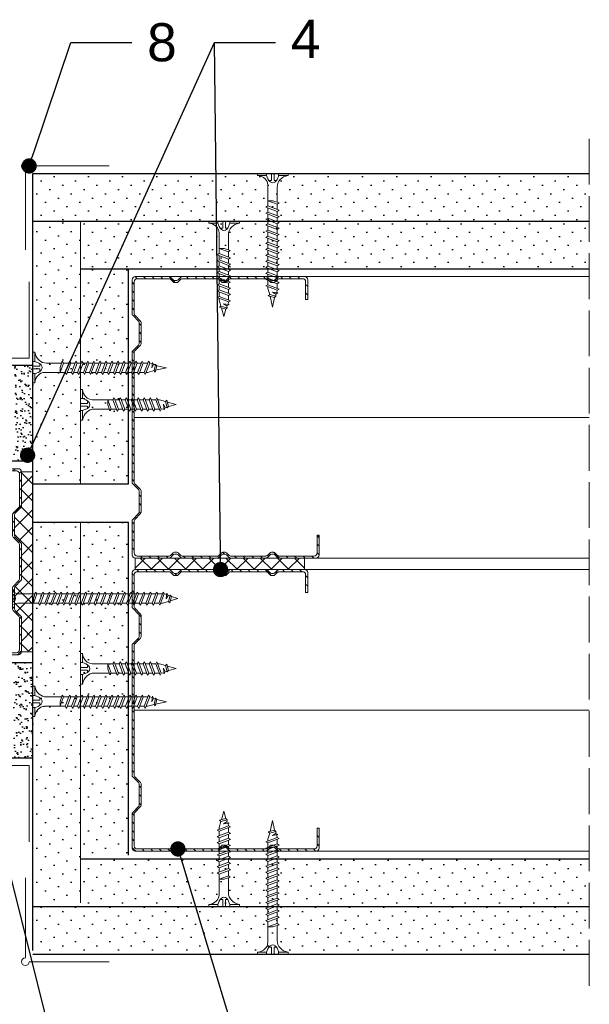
# Model space of a CAD drawing. Header units: millimetres. Extents: x 1720 to 3764, y 1191 to 1623.
# Tile 6 of 10: x 2786 to 2935, y 1340 to 1598. Entities that reach past the tile are written whole.
import ezdxf
from ezdxf import colors
from ezdxf.entities.mleader import LeaderData, LeaderLine
from ezdxf.math import Vec2, Vec3

# ---------------------------------------------------------------- set-up
doc = ezdxf.new("R2010")
doc.units = ezdxf.units.MM
doc.linetypes.add('ACAD_ISO02W100', pattern=[15, 12, -3])
for name, color, linetype, lineweight in [('_ISOVER WELNA', 7, 'BATTING', 9), ('_RIGIPS AKCESORIA', 7, 'Continuous', 18), ('_RIGIPS G-K', 7, 'Continuous', 25), ('_RIGIPS PROFIL', 7, 'Continuous', 18), ('KRESKOWANIE', 7, 'Continuous', 9), ('OPISY', 7, 'Continuous', 9), ('PRZERYWANA', 7, 'ACAD_ISO02W100', 9)]:
    doc.layers.add(name, color=color, linetype=linetype, lineweight=lineweight)
doc.styles.get("Standard").update_dxf_attribs({"font": 'arial.ttf'})
doc.linetypes.add('BATTING', pattern='A,0.00254,-2.54,[134,ltypeshp.shx,S=2.54,R=0,X=-2.54,Y=0],-5.08,[134,ltypeshp.shx,S=2.54,R=180,X=2.54,Y=0],-2.54', length=10.16254)
pattern_1 = [(315, (165.745, 0.9), (3.367596, 1.122532), [0, -3.175])]
pattern_2 = [(315, (165.745, -0.9), (3.367596, 1.122532), [0, -3.175])]

# ---------------------------------------------------------------- blocks, each defined once
blk = doc.blocks.new('CW 50 ULTRASTIL')
h = blk.add_hatch()
h.set_pattern_fill('ANSI31', color=256, scale=0.5, style=0)
h.paths.add_polyline_path([(28.56, 40.65, -0.198912), (28.71, 41), (30.21, 42.51, 0.198912), (30.36, 42.86), (30.36, 48.45, 0.198912), (30.21, 48.8), (28.71, 50.31, -0.198912), (28.56, 50.66), (28.56, 59.85, -0.198912), (28.71, 60.2), (30.21, 61.71, 0.198912), (30.36, 62.06), (30.36, 67.65, 0.198912), (30.21, 68), (28.71, 69.51, -0.198912), (28.56, 69.86), (28.56, 78.31, -0.414214), (29.36, 79.11), (37.68, 79.11, -0.198912), (38.04, 78.96), (38.74, 78.25, 0.198912), (39.1, 78.11), (39.68, 78.11, 0.198912), (40.04, 78.25), (40.74, 78.96, -0.198912), (41.1, 79.11), (50.38, 79.11, -0.198912), (50.74, 78.96), (51.44, 78.25, 0.198912), (51.8, 78.11), (52.38, 78.11, 0.198912), (52.74, 78.25), (53.44, 78.96, -0.198912), (53.8, 79.11), (63.08, 79.11, -0.198912), (63.44, 78.96), (64.14, 78.25, 0.198912), (64.5, 78.11), (65.08, 78.11, 0.198912), (65.44, 78.25), (66.14, 78.96, -0.198912), (66.5, 79.11), (75.66, 79.11, -0.414214), (76.46, 78.31), (76.46, 73.66), (77.01, 73.66), (77.01, 78.86, 0.414214), (76.21, 79.66), (66.5, 79.66, 0.198912), (66.14, 79.51), (65.44, 78.8, -0.198912), (65.08, 78.66), (64.5, 78.66, -0.198912), (64.14, 78.8), (63.44, 79.51, 0.198912), (63.08, 79.66), (53.8, 79.66, 0.198912), (53.44, 79.51), (52.74, 78.8, -0.198912), (52.38, 78.66), (51.8, 78.66, -0.198912), (51.44, 78.8), (50.74, 79.51, 0.198912), (50.38, 79.66), (41.1, 79.66, 0.198912), (40.74, 79.51), (40.04, 78.8, -0.198912), (39.68, 78.66), (39.1, 78.66, -0.198912), (38.74, 78.8), (38.04, 79.51, 0.198912), (37.68, 79.66), (28.81, 79.66, 0.414214), (28.01, 78.86), (28.01, 69.86, 0.198912), (28.16, 69.51), (29.66, 68, -0.198912), (29.81, 67.65), (29.81, 62.06, -0.198912), (29.66, 61.71), (28.16, 60.2, 0.198912), (28.01, 59.85), (28.01, 50.66, 0.198912), (28.16, 50.31), (29.66, 48.8, -0.198912), (29.81, 48.45), (29.81, 42.86, -0.198912), (29.66, 42.51), (28.16, 41, 0.198912), (28.01, 40.65), (28.01, 31.66, 0.414214), (28.81, 30.86), (37.68, 30.86, 0.198912), (38.04, 31), (38.74, 31.71, -0.198912), (39.1, 31.86), (39.68, 31.86, -0.198912), (40.04, 31.71), (40.74, 31, 0.198912), (41.1, 30.86), (50.38, 30.86, 0.198912), (50.74, 31), (51.44, 31.71, -0.198912), (51.8, 31.86), (52.38, 31.86, -0.198912), (52.74, 31.71), (53.44, 31, 0.198912), (53.8, 30.86), (63.08, 30.86, 0.198912), (63.44, 31), (64.14, 31.71, -0.198912), (64.5, 31.86), (65.08, 31.86, -0.198912), (65.44, 31.71), (66.14, 31, 0.198912), (66.5, 30.86), (73.21, 30.86, 0.414214), (74.01, 31.66), (74.01, 36.86), (73.46, 36.86), (73.46, 32.21, -0.414214), (72.66, 31.41), (66.5, 31.41, -0.198912), (66.14, 31.55), (65.44, 32.26, 0.198912), (65.08, 32.41), (64.5, 32.41, 0.198912), (64.14, 32.26), (63.44, 31.55, -0.198912), (63.08, 31.41), (53.8, 31.41, -0.198912), (53.44, 31.55), (52.74, 32.26, 0.198912), (52.38, 32.41), (51.8, 32.41, 0.198912), (51.44, 32.26), (50.74, 31.55, -0.198912), (50.38, 31.41), (41.1, 31.41, -0.198912), (40.74, 31.55), (40.04, 32.26, 0.198912), (39.68, 32.41), (39.1, 32.41, 0.198912), (38.74, 32.26), (38.04, 31.55, -0.198912), (37.68, 31.41), (29.36, 31.41, -0.414214), (28.56, 32.21)])
at = {"layer": '_RIGIPS PROFIL'}
for p, q in [((28.01, 78.86), (28.01, 69.86)), ((28.56, 78.31), (28.56, 69.86)), ((37.68, 79.66), (28.81, 79.66)), ((37.68, 79.11), (29.36, 79.11)), ((38.04, 79.51), (38.74, 78.8)), ((38.04, 78.96), (38.74, 78.25)), ((39.68, 78.66), (39.1, 78.66)), ((39.68, 78.11), (39.1, 78.11)), ((40.74, 79.51), (40.04, 78.8)), ((40.74, 78.96), (40.04, 78.25)), ((50.38, 79.66), (41.1, 79.66)), ((50.38, 79.11), (41.1, 79.11)), ((50.74, 79.51), (51.44, 78.8)), ((50.74, 78.96), (51.44, 78.25)), ((52.38, 78.66), (51.8, 78.66)), ((52.38, 78.11), (51.8, 78.11)), ((53.44, 79.51), (52.74, 78.8)), ((53.44, 78.96), (52.74, 78.25)), ((53.8, 79.66), (63.08, 79.66)), ((53.8, 79.11), (63.08, 79.11)), ((63.44, 79.51), (64.14, 78.8)), ((63.44, 78.96), (64.14, 78.25)), ((65.08, 78.66), (64.5, 78.66)), ((65.08, 78.11), (64.5, 78.11)), ((66.14, 79.51), (65.44, 78.8)), ((66.14, 78.96), (65.44, 78.25)), ((76.21, 79.66), (66.5, 79.66)), ((75.66, 79.11), (66.5, 79.11)), ((76.46, 73.66), (76.46, 78.31)), ((77.01, 73.66), (77.01, 78.86)), ((76.46, 73.66), (77.01, 73.66)), ((29.66, 68), (28.16, 69.51)), ((30.21, 68), (28.71, 69.51)), ((29.81, 67.65), (29.81, 62.06)), ((30.36, 67.65), (30.36, 62.06)), ((28.01, 59.85), (28.01, 50.66)), ((29.66, 61.71), (28.16, 60.2)), ((28.56, 59.85), (28.56, 50.66)), ((30.21, 61.71), (28.71, 60.2)), ((29.66, 48.8), (28.16, 50.31)), ((30.21, 48.8), (28.71, 50.31)), ((29.81, 42.86), (29.81, 48.45)), ((30.36, 42.86), (30.36, 48.45)), ((29.66, 42.51), (28.16, 41)), ((30.21, 42.51), (28.71, 41)), ((28.01, 31.66), (28.01, 40.65)), ((28.56, 32.21), (28.56, 40.65)), ((73.46, 36.86), (73.46, 32.21)), ((73.46, 36.86), (74.01, 36.86)), ((74.01, 36.86), (74.01, 31.66)), ((37.68, 31.41), (29.36, 31.41)), ((38.04, 31.55), (38.74, 32.26)), ((38.04, 31), (38.74, 31.71)), ((39.68, 32.41), (39.1, 32.41)), ((39.68, 31.86), (39.1, 31.86)), ((40.74, 31.55), (40.04, 32.26)), ((40.74, 31), (40.04, 31.71)), ((50.38, 31.41), (41.1, 31.41)), ((50.74, 31.55), (51.44, 32.26)), ((50.74, 31), (51.44, 31.71)), ((52.38, 32.41), (51.8, 32.41)), ((52.38, 31.86), (51.8, 31.86)), ((53.44, 31.55), (52.74, 32.26)), ((53.44, 31), (52.74, 31.71)), ((53.8, 31.41), (63.08, 31.41)), ((63.44, 31.55), (64.14, 32.26)), ((63.44, 31), (64.14, 31.71)), ((65.08, 32.41), (64.5, 32.41)), ((65.08, 31.86), (64.5, 31.86)), ((66.14, 31.55), (65.44, 32.26)), ((66.14, 31), (65.44, 31.71)), ((72.66, 31.41), (66.5, 31.41)), ((37.68, 30.86), (28.81, 30.86)), ((50.38, 30.86), (41.1, 30.86)), ((53.8, 30.86), (63.08, 30.86)), ((73.21, 30.86), (66.5, 30.86))]:
    blk.add_line(p, q, dxfattribs=at)
for centre, radius, start, end in [((28.81, 78.86), 0.8, 90, 180), ((29.36, 78.31), 0.8, 90, 180), ((37.68, 79.16), 0.5, 45, 90), ((37.68, 78.61), 0.5, 45, 90), ((39.1, 79.16), 0.5, 225, 270), ((39.1, 78.61), 0.5, 225, 270), ((39.68, 79.16), 0.5, 270, 315), ((39.68, 78.61), 0.5, 270, 315), ((41.1, 79.16), 0.5, 90, 135), ((41.1, 78.61), 0.5, 90, 135), ((50.38, 79.16), 0.5, 45, 90), ((50.38, 78.61), 0.5, 45, 90), ((51.8, 79.16), 0.5, 225, 270), ((51.8, 78.61), 0.5, 225, 270), ((52.38, 79.16), 0.5, 270, 315), ((52.38, 78.61), 0.5, 270, 315), ((53.8, 79.16), 0.5, 90, 135), ((53.8, 78.61), 0.5, 90, 135), ((63.08, 79.16), 0.5, 45, 90), ((63.08, 78.61), 0.5, 45, 90), ((64.5, 79.16), 0.5, 225, 270), ((64.5, 78.61), 0.5, 225, 270), ((65.08, 79.16), 0.5, 270, 315), ((65.08, 78.61), 0.5, 270, 315), ((66.5, 79.16), 0.5, 90, 135), ((66.5, 78.61), 0.5, 90, 135), ((75.66, 78.31), 0.8, 0, 90), ((76.21, 78.86), 0.8, 0, 90), ((28.51, 69.86), 0.5, 180, 225), ((29.06, 69.86), 0.5, 180, 225), ((29.31, 67.65), 0.5, 0, 45), ((29.86, 67.65), 0.5, 0, 45), ((29.31, 62.06), 0.5, 315, 0), ((29.86, 62.06), 0.5, 315, 0), ((28.51, 59.85), 0.5, 135, 180), ((29.06, 59.85), 0.5, 135, 180), ((28.51, 50.66), 0.5, 180, 225), ((29.06, 50.66), 0.5, 180, 225), ((29.31, 48.45), 0.5, 0, 45), ((29.86, 48.45), 0.5, 0, 45), ((29.31, 42.86), 0.5, 315, 0), ((29.86, 42.86), 0.5, 315, 0), ((28.51, 40.65), 0.5, 135, 180), ((29.06, 40.65), 0.5, 135, 180), ((28.81, 31.66), 0.8, 180, 270), ((29.36, 32.21), 0.8, 180, 270), ((37.68, 31.91), 0.5, 270, 315), ((37.68, 31.36), 0.5, 270, 315), ((39.1, 31.91), 0.5, 90, 135), ((39.1, 31.36), 0.5, 90, 135), ((39.68, 31.91), 0.5, 45, 90), ((39.68, 31.36), 0.5, 45, 90), ((41.1, 31.91), 0.5, 225, 270), ((41.1, 31.36), 0.5, 225, 270), ((50.38, 31.91), 0.5, 270, 315), ((50.38, 31.36), 0.5, 270, 315), ((51.8, 31.91), 0.5, 90, 135), ((51.8, 31.36), 0.5, 90, 135), ((52.38, 31.91), 0.5, 45, 90), ((52.38, 31.36), 0.5, 45, 90), ((53.8, 31.91), 0.5, 225, 270), ((53.8, 31.36), 0.5, 225, 270), ((63.08, 31.91), 0.5, 270, 315), ((63.08, 31.36), 0.5, 270, 315), ((64.5, 31.91), 0.5, 90, 135), ((64.5, 31.36), 0.5, 90, 135), ((65.08, 31.91), 0.5, 45, 90), ((65.08, 31.36), 0.5, 45, 90), ((66.5, 31.91), 0.5, 225, 270), ((66.5, 31.36), 0.5, 225, 270), ((72.66, 32.21), 0.8, 270, 0), ((73.21, 31.66), 0.8, 270, 0)]:
    blk.add_arc(centre, radius, start, end, dxfattribs=at)
blk = doc.blocks.new('TN 35')
at = {"layer": '_RIGIPS AKCESORIA'}
for p, q in [((0, -0.84), (0, 7.16)), ((0, 7.16), (0.46, 7.16)), ((0.46, 7.16), (0.46, 4.78)), ((0.46, 4.78), (0, 4.78)), ((0, 3.5), (1.77, 3.5)), ((0, 2.83), (1.77, 2.83)), ((1.77, 3.5), (1.77, 4.2)), ((1.77, 2.83), (1.77, 2.18)), ((3.02, 4.46), (8.47, 4.46)), ((7.12, 4.46), (7.12, 3.18)), ((8.03, 2.01), (7.12, 4.46)), ((7.12, 3.18), (7.65, 1.53)), ((8.47, 4.46), (8.79, 5)), ((9.61, 1.51), (8.47, 4.46)), ((8.79, 5), (9.93, 2.01)), ((9, 4.46), (10.1, 4.46)), ((10.1, 4.46), (10.41, 5)), ((11.23, 1.51), (10.1, 4.46)), ((10.41, 5), (11.56, 2.01)), ((10.62, 4.46), (11.67, 4.46)), ((11.67, 4.46), (11.99, 5)), ((12.81, 1.51), (11.67, 4.46)), ((11.99, 5), (13.14, 2.01)), ((12.2, 4.46), (13.21, 4.46)), ((13.21, 4.46), (13.52, 5)), ((14.34, 1.51), (13.21, 4.46)), ((13.52, 5), (14.67, 2.01)), ((13.73, 4.46), (14.8, 4.46)), ((14.8, 4.46), (15.12, 5)), ((15.94, 1.51), (14.8, 4.46)), ((15.12, 5), (16.26, 2.01)), ((15.33, 4.46), (16.42, 4.46)), ((16.42, 4.46), (16.73, 5)), ((17.55, 1.51), (16.42, 4.46)), ((16.73, 5), (17.88, 2.01)), ((16.94, 4.46), (17.99, 4.46)), ((17.99, 4.46), (18.31, 5)), ((19.13, 1.51), (17.99, 4.46)), ((18.31, 5), (19.45, 2.01)), ((18.52, 4.46), (19.57, 4.46)), ((19.57, 4.46), (19.88, 5)), ((20.7, 1.51), (19.57, 4.46)), ((19.88, 5), (21.03, 2.01)), ((20.09, 4.46), (21.14, 4.46)), ((21.14, 4.46), (21.46, 5)), ((22.28, 1.51), (21.14, 4.46)), ((21.46, 5), (22.6, 2.01)), ((21.67, 4.46), (22.72, 4.46)), ((22.72, 4.46), (23.03, 5)), ((23.85, 1.51), (22.72, 4.46)), ((23.03, 5), (24.18, 2.01)), ((23.24, 4.46), (24.29, 4.46)), ((24.29, 4.46), (24.61, 5)), ((25.43, 1.51), (24.29, 4.46)), ((24.61, 5), (25.75, 2.01)), ((24.81, 4.46), (25.87, 4.46)), ((25.87, 4.46), (26.18, 5)), ((27, 1.51), (25.87, 4.46)), ((26.18, 5), (27.33, 2.01)), ((26.39, 4.46), (27.44, 4.46)), ((27.44, 4.46), (27.76, 5)), ((28.58, 1.51), (27.44, 4.46)), ((27.76, 5), (28.9, 2.01)), ((27.96, 4.46), (29.13, 4.46)), ((29.13, 4.46), (29.45, 5)), ((30.27, 1.51), (29.13, 4.46)), ((29.45, 5), (30.59, 2.01)), ((29.65, 4.46), (30.15, 4.46)), ((30.15, 4.46), (31.73, 3.98)), ((31.3, 1.83), (31.12, 3.28)), ((31.12, 3.28), (31.59, 2.4)), ((31.73, 3.98), (32.01, 4.37)), ((32.15, 2.36), (31.73, 3.98)), ((32.01, 4.37), (32.48, 2.71)), ((32.48, 2.71), (32.15, 2.36)), ((32.16, 3.85), (35, 3.24)), ((35, 3.24), (32.48, 2.71)), ((0.46, 1.64), (0, 1.64)), ((0.46, -0.84), (0.46, 1.64)), ((7.49, 2.01), (3.55, 2.01)), ((7.65, 1.53), (8.03, 2.01)), ((9.41, 2.01), (8.03, 2.01)), ((9.93, 2.01), (9.61, 1.51)), ((11.04, 2.01), (9.93, 2.01)), ((11.56, 2.01), (11.23, 1.51)), ((12.61, 2.01), (11.56, 2.01)), ((13.14, 2.01), (12.81, 1.51)), ((14.15, 2.01), (13.14, 2.01)), ((14.67, 2.01), (14.34, 1.51)), ((15.74, 2.01), (14.67, 2.01)), ((16.26, 2.01), (15.94, 1.51)), ((17.36, 2.01), (16.26, 2.01)), ((17.88, 2.01), (17.55, 1.51)), ((18.93, 2.01), (17.84, 2.01)), ((19.45, 2.01), (19.13, 1.51)), ((20.51, 2.01), (19.41, 2.01)), ((21.03, 2.01), (20.7, 1.51)), ((22.08, 2.01), (20.99, 2.01)), ((22.6, 2.01), (22.28, 1.51)), ((23.66, 2.01), (22.56, 2.01)), ((24.18, 2.01), (23.85, 1.51)), ((25.23, 2.01), (24.14, 2.01)), ((25.75, 2.01), (25.43, 1.51)), ((26.81, 2.01), (25.71, 2.01)), ((27.33, 2.01), (27, 1.51)), ((28.38, 2.01), (27.33, 2.01)), ((28.9, 2.01), (28.58, 1.51)), ((28.9, 2.01), (30.07, 2.01)), ((30.59, 2.01), (30.27, 1.51)), ((30.59, 2.01), (31.26, 2.12)), ((31.59, 2.4), (31.3, 1.83)), ((32.15, 2.36), (31.59, 2.4)), ((0, -0.84), (0.46, -0.84))]:
    blk.add_line(p, q, dxfattribs=at)
for centre, major_axis, ratio, start_param, end_param in [((3.09, 7.67), (0.17, 3.2), 0.826134, 1.773653, 3.180586), ((-0.04, 0.9), (0, 3.93), 0.848176, -0.720942, -0.151112), ((1.66, 3.18), (0, 0.895), 0.848176, -1.552777, -0.720942), ((1.66, 3.18), (0, 0.895), 0.848176, 3.862535, 4.730408), ((3.37, -1.57), (0.28, 3.57), 0.832181, 0.035984, 1.430787), ((-2.73, 15.91), (0, 14.76), 0.848176, 3.399396, 3.475072), ((0.59, 4.62), (0, 2.81), 0.848176, 3.475072, 3.862535)]:
    blk.add_ellipse(centre, major_axis=major_axis, ratio=ratio, start_param=start_param, end_param=end_param, dxfattribs=at)
blk = doc.blocks.new('naroznik')
at = {"layer": '_RIGIPS AKCESORIA'}
for p, q in [((429.5, 69.65), (429.5, 90.65)), ((430.5, 91.65), (451.5, 91.65))]:
    blk.add_line(p, q, dxfattribs=at)
blk.add_arc((429.5, 91.65), 1, 0, 270, dxfattribs=at)
blk = doc.blocks.new('TN 45')
at = {"layer": '_RIGIPS AKCESORIA'}
for p, q in [((0, -0.84), (0, 7.16)), ((0, 7.16), (0.46, 7.16)), ((0.46, 7.16), (0.46, 4.78)), ((0.46, 4.78), (0, 4.78)), ((0, 3.5), (1.77, 3.5)), ((0, 2.83), (1.77, 2.83)), ((1.77, 3.5), (1.77, 4.2)), ((1.77, 2.83), (1.77, 2.18)), ((3.02, 4.46), (8.47, 4.46)), ((7.12, 4.46), (7.12, 3.18)), ((8.03, 2.01), (7.12, 4.46)), ((7.12, 3.18), (7.65, 1.53)), ((8.47, 4.46), (8.79, 5)), ((9.61, 1.51), (8.47, 4.46)), ((8.79, 5), (9.93, 2.01)), ((9, 4.46), (10.1, 4.46)), ((10.1, 4.46), (10.41, 5)), ((11.23, 1.51), (10.1, 4.46)), ((10.41, 5), (11.56, 2.01)), ((10.62, 4.46), (11.67, 4.46)), ((11.67, 4.46), (11.99, 5)), ((12.81, 1.51), (11.67, 4.46)), ((11.99, 5), (13.14, 2.01)), ((12.2, 4.46), (13.21, 4.46)), ((13.21, 4.46), (13.52, 5)), ((14.34, 1.51), (13.21, 4.46)), ((13.52, 5), (14.67, 2.01)), ((13.73, 4.46), (14.8, 4.46)), ((14.8, 4.46), (15.12, 5)), ((15.94, 1.51), (14.8, 4.46)), ((15.12, 5), (16.26, 2.01)), ((15.33, 4.46), (16.42, 4.46)), ((16.42, 4.46), (16.73, 5)), ((17.55, 1.51), (16.42, 4.46)), ((16.73, 5), (17.88, 2.01)), ((16.94, 4.46), (17.99, 4.46)), ((17.99, 4.46), (18.31, 5)), ((19.13, 1.51), (17.99, 4.46)), ((18.31, 5), (19.45, 2.01)), ((18.52, 4.46), (19.68, 4.46)), ((19.68, 4.46), (20, 5)), ((20.82, 1.51), (19.68, 4.46)), ((20, 5), (21.14, 2.01)), ((20.21, 4.46), (21.37, 4.46)), ((21.37, 4.46), (21.69, 5)), ((22.51, 1.51), (21.37, 4.46)), ((21.69, 5), (22.83, 2.01)), ((21.9, 4.46), (23.06, 4.46)), ((23.06, 4.46), (23.38, 5)), ((24.2, 1.51), (23.06, 4.46)), ((23.38, 5), (24.52, 2.01)), ((23.59, 4.46), (24.75, 4.46)), ((24.75, 4.46), (25.07, 5)), ((25.89, 1.51), (24.75, 4.46)), ((25.07, 5), (26.21, 2.01)), ((25.28, 4.46), (26.44, 4.46)), ((26.44, 4.46), (26.76, 5)), ((27.58, 1.51), (26.44, 4.46)), ((26.76, 5), (27.9, 2.01)), ((26.96, 4.46), (28.13, 4.46)), ((28.13, 4.46), (28.45, 5)), ((29.27, 1.51), (28.13, 4.46)), ((28.45, 5), (29.59, 2.01)), ((28.65, 4.46), (29.82, 4.46)), ((29.82, 4.46), (30.14, 5)), ((30.96, 1.51), (29.82, 4.46)), ((30.14, 5), (31.28, 2.01)), ((30.34, 4.46), (31.51, 4.46)), ((31.51, 4.46), (31.83, 5)), ((32.65, 1.51), (31.51, 4.46)), ((31.83, 5), (32.97, 2.01)), ((32.03, 4.46), (33.2, 4.46)), ((33.2, 4.46), (33.52, 5)), ((34.34, 1.51), (33.2, 4.46)), ((33.52, 5), (34.66, 2.01)), ((33.72, 4.46), (34.89, 4.46)), ((34.89, 4.46), (35.21, 5)), ((36.03, 1.51), (34.89, 4.46)), ((35.21, 5), (36.35, 2.01)), ((35.41, 4.46), (36.58, 4.46)), ((36.58, 4.46), (36.9, 5)), ((37.72, 1.51), (36.58, 4.46)), ((36.9, 5), (38.04, 2.01)), ((37.1, 4.46), (38.27, 4.46)), ((38.27, 4.46), (38.59, 5)), ((39.41, 1.51), (38.27, 4.46)), ((38.59, 5), (39.73, 2.01)), ((38.79, 4.46), (39.96, 4.46)), ((39.96, 4.46), (40.28, 5)), ((41.1, 1.51), (39.96, 4.46)), ((40.28, 5), (41.42, 2.01)), ((40.48, 4.46), (40.98, 4.46)), ((40.98, 4.46), (42.56, 3.98)), ((42.13, 1.83), (41.95, 3.28)), ((41.95, 3.28), (42.42, 2.4)), ((42.56, 3.98), (42.84, 4.37)), ((42.98, 2.36), (42.56, 3.98)), ((42.84, 4.37), (43.31, 2.71)), ((43.31, 2.71), (42.98, 2.36)), ((42.99, 3.85), (45, 3.24)), ((45, 3.24), (43.31, 2.71)), ((0.46, 1.64), (0, 1.64)), ((0.46, -0.84), (0.46, 1.64)), ((7.49, 2.01), (3.55, 2.01)), ((7.65, 1.53), (8.03, 2.01)), ((9.41, 2.01), (8.03, 2.01)), ((9.93, 2.01), (9.61, 1.51)), ((11.04, 2.01), (9.93, 2.01)), ((11.56, 2.01), (11.23, 1.51)), ((12.61, 2.01), (11.56, 2.01)), ((13.14, 2.01), (12.81, 1.51)), ((14.15, 2.01), (13.14, 2.01)), ((14.67, 2.01), (14.34, 1.51)), ((15.74, 2.01), (14.67, 2.01)), ((16.26, 2.01), (15.94, 1.51)), ((17.36, 2.01), (16.26, 2.01)), ((17.88, 2.01), (17.55, 1.51)), ((18.93, 2.01), (17.88, 2.01)), ((19.45, 2.01), (19.13, 1.51)), ((19.45, 2.01), (20.62, 2.01)), ((20.62, 2.01), (19.57, 2.01)), ((21.14, 2.01), (20.82, 1.51)), ((21.14, 2.01), (22.31, 2.01)), ((22.31, 2.01), (21.26, 2.01)), ((22.83, 2.01), (22.51, 1.51)), ((22.83, 2.01), (24, 2.01)), ((24, 2.01), (22.95, 2.01)), ((24.52, 2.01), (24.2, 1.51)), ((24.52, 2.01), (25.69, 2.01)), ((25.69, 2.01), (24.64, 2.01)), ((26.21, 2.01), (25.89, 1.51)), ((26.21, 2.01), (27.38, 2.01)), ((27.38, 2.01), (26.33, 2.01)), ((27.9, 2.01), (27.58, 1.51)), ((27.9, 2.01), (29.07, 2.01)), ((29.07, 2.01), (28.02, 2.01)), ((29.59, 2.01), (29.27, 1.51)), ((29.59, 2.01), (30.76, 2.01)), ((30.76, 2.01), (29.71, 2.01)), ((31.28, 2.01), (30.96, 1.51)), ((31.28, 2.01), (32.45, 2.01)), ((32.45, 2.01), (31.4, 2.01)), ((32.97, 2.01), (32.65, 1.51)), ((32.97, 2.01), (34.14, 2.01)), ((34.14, 2.01), (33.09, 2.01)), ((34.66, 2.01), (34.34, 1.51)), ((34.66, 2.01), (35.83, 2.01)), ((35.83, 2.01), (34.78, 2.01)), ((36.35, 2.01), (36.03, 1.51)), ((36.35, 2.01), (37.52, 2.01)), ((37.52, 2.01), (36.47, 2.01)), ((38.04, 2.01), (37.72, 1.51)), ((38.04, 2.01), (39.21, 2.01)), ((39.21, 2.01), (38.16, 2.01)), ((39.73, 2.01), (39.41, 1.51)), ((39.73, 2.01), (40.9, 2.01)), ((41.42, 2.01), (41.1, 1.51)), ((41.42, 2.01), (42.09, 2.12)), ((42.42, 2.4), (42.13, 1.83)), ((42.98, 2.36), (42.42, 2.4)), ((0, -0.84), (0.46, -0.84))]:
    blk.add_line(p, q, dxfattribs=at)
for centre, major_axis, ratio, start_param, end_param in [((3.09, 7.67), (0.17, 3.2), 0.826134, 1.773653, 3.180586), ((-0.04, 0.9), (0, 3.93), 0.848176, -0.720942, -0.151112), ((1.66, 3.18), (0, 0.895), 0.848176, -1.552777, -0.720942), ((1.66, 3.18), (0, 0.895), 0.848176, 3.862535, 4.730408), ((3.37, -1.57), (0.28, 3.57), 0.832181, 0.035984, 1.430787), ((-2.73, 15.91), (0, 14.76), 0.848176, 3.399396, 3.475072), ((0.59, 4.62), (0, 2.81), 0.848176, 3.475072, 3.862535)]:
    blk.add_ellipse(centre, major_axis=major_axis, ratio=ratio, start_param=start_param, end_param=end_param, dxfattribs=at)
blk = doc.blocks.new('TN 25')
at = {"layer": '_RIGIPS AKCESORIA'}
for p, q in [((0, -0.84), (0, 7.16)), ((0, 7.16), (0.46, 7.16)), ((0.46, 7.16), (0.46, 4.78)), ((0.46, 4.78), (0, 4.78)), ((0, 3.5), (1.77, 3.5)), ((0, 2.83), (1.77, 2.83)), ((1.77, 3.5), (1.77, 4.2)), ((1.77, 2.83), (1.77, 2.18)), ((3.02, 4.46), (8.47, 4.46)), ((7.12, 4.46), (7.12, 3.18)), ((8.03, 2.01), (7.12, 4.46)), ((7.12, 3.18), (7.65, 1.53)), ((8.47, 4.46), (8.79, 5)), ((9.61, 1.51), (8.47, 4.46)), ((8.79, 5), (9.93, 2.01)), ((9, 4.46), (10.1, 4.46)), ((10.1, 4.46), (10.41, 5)), ((11.23, 1.51), (10.1, 4.46)), ((10.41, 5), (11.56, 2.01)), ((10.62, 4.46), (11.67, 4.46)), ((11.67, 4.46), (11.99, 5)), ((12.81, 1.51), (11.67, 4.46)), ((11.99, 5), (13.14, 2.01)), ((12.2, 4.46), (13.21, 4.46)), ((13.21, 4.46), (13.52, 5)), ((14.34, 1.51), (13.21, 4.46)), ((13.52, 5), (14.67, 2.01)), ((13.73, 4.46), (14.8, 4.46)), ((14.8, 4.46), (15.12, 5)), ((15.94, 1.51), (14.8, 4.46)), ((15.12, 5), (16.26, 2.01)), ((15.33, 4.46), (16.42, 4.46)), ((16.42, 4.46), (16.73, 5)), ((17.55, 1.51), (16.42, 4.46)), ((16.73, 5), (17.88, 2.01)), ((16.94, 4.46), (17.99, 4.46)), ((17.99, 4.46), (18.31, 5)), ((19.13, 1.51), (17.99, 4.46)), ((18.31, 5), (19.45, 2.01)), ((18.52, 4.46), (19.68, 4.46)), ((19.68, 4.46), (20, 5)), ((20.82, 1.51), (19.68, 4.46)), ((20, 5), (21.14, 2.01)), ((20.21, 4.46), (20.7, 4.46)), ((20.7, 4.46), (22.28, 3.98)), ((21.85, 1.83), (21.67, 3.28)), ((21.67, 3.28), (22.14, 2.4)), ((22.28, 3.98), (22.56, 4.37)), ((22.7, 2.36), (22.28, 3.98)), ((22.56, 4.37), (23.03, 2.71)), ((23.03, 2.71), (22.7, 2.36)), ((22.71, 3.85), (25, 3.24)), ((25, 3.24), (23.03, 2.71)), ((0.46, 1.64), (0, 1.64)), ((0.46, -0.84), (0.46, 1.64)), ((7.49, 2.01), (3.55, 2.01)), ((7.65, 1.53), (8.03, 2.01)), ((9.41, 2.01), (8.03, 2.01)), ((9.93, 2.01), (9.61, 1.51)), ((11.04, 2.01), (9.93, 2.01)), ((11.56, 2.01), (11.23, 1.51)), ((12.61, 2.01), (11.56, 2.01)), ((13.14, 2.01), (12.81, 1.51)), ((14.15, 2.01), (13.14, 2.01)), ((14.67, 2.01), (14.34, 1.51)), ((15.74, 2.01), (14.67, 2.01)), ((16.26, 2.01), (15.94, 1.51)), ((17.36, 2.01), (16.26, 2.01)), ((17.88, 2.01), (17.55, 1.51)), ((18.93, 2.01), (17.88, 2.01)), ((19.45, 2.01), (19.13, 1.51)), ((19.45, 2.01), (20.62, 2.01)), ((21.14, 2.01), (20.82, 1.51)), ((21.14, 2.01), (21.81, 2.12)), ((22.14, 2.4), (21.85, 1.83)), ((22.7, 2.36), (22.14, 2.4)), ((0, -0.84), (0.46, -0.84))]:
    blk.add_line(p, q, dxfattribs=at)
for centre, major_axis, ratio, start_param, end_param in [((3.09, 7.67), (0.17, 3.2), 0.826134, 1.773653, 3.180586), ((-0.04, 0.9), (0, 3.93), 0.848176, -0.720942, -0.151112), ((1.66, 3.18), (0, 0.895), 0.848176, -1.552777, -0.720942), ((1.66, 3.18), (0, 0.895), 0.848176, 3.862535, 4.730408), ((3.37, -1.57), (0.28, 3.57), 0.832181, 0.035984, 1.430787), ((-2.73, 15.91), (0, 14.76), 0.848176, 3.399396, 3.475072), ((0.59, 4.62), (0, 2.81), 0.848176, 3.475072, 3.862535)]:
    blk.add_ellipse(centre, major_axis=major_axis, ratio=ratio, start_param=start_param, end_param=end_param, dxfattribs=at)
blk = doc.blocks.new('CW 75 ULTRASTIL')
h = blk.add_hatch()
h.set_pattern_fill('ANSI31', color=256, scale=0.5, style=0)
h.paths.add_polyline_path([(106.07, 103.31, -0.414214), (106.87, 104.11), (115.19, 104.11, -0.198912), (115.55, 103.96), (116.25, 103.25, 0.198912), (116.61, 103.11), (117.19, 103.11, 0.198912), (117.55, 103.25), (118.25, 103.96, -0.198912), (118.61, 104.11), (127.89, 104.11, -0.198912), (128.25, 103.96), (128.95, 103.25, 0.198912), (129.31, 103.11), (129.89, 103.11, 0.198912), (130.25, 103.25), (130.95, 103.96, -0.198912), (131.31, 104.11), (140.59, 104.11, -0.198912), (140.95, 103.96), (141.65, 103.25, 0.198912), (142.01, 103.11), (142.59, 103.11, 0.198912), (142.95, 103.25), (143.65, 103.96, -0.198912), (144.01, 104.11), (153.17, 104.11, -0.414214), (153.97, 103.31), (153.97, 98.66), (154.52, 98.66), (154.52, 103.86, 0.414214), (153.72, 104.66), (144.01, 104.66, 0.198912), (143.65, 104.51), (142.95, 103.8, -0.198912), (142.59, 103.66), (142.01, 103.66, -0.198912), (141.65, 103.8), (140.95, 104.51, 0.198912), (140.59, 104.66), (131.31, 104.66, 0.198912), (130.95, 104.51), (130.25, 103.8, -0.198912), (129.89, 103.66), (129.31, 103.66, -0.198912), (128.95, 103.8), (128.25, 104.51, 0.198912), (127.89, 104.66), (118.61, 104.66, 0.198912), (118.25, 104.51), (117.55, 103.8, -0.198912), (117.19, 103.66), (116.61, 103.66, -0.198912), (116.25, 103.8), (115.55, 104.51, 0.198912), (115.19, 104.66), (106.32, 104.66, 0.414214), (105.52, 103.86), (105.52, 94.86, 0.198912), (105.67, 94.51), (107.17, 93, -0.198912), (107.32, 92.65), (107.32, 87.06, -0.198912), (107.17, 86.71), (105.67, 85.2, 0.198912), (105.52, 84.85), (105.52, 50.66, 0.198912), (105.67, 50.31), (107.17, 48.8, -0.198912), (107.32, 48.45), (107.32, 42.86, -0.198912), (107.17, 42.51), (105.67, 41, 0.198912), (105.52, 40.65), (105.52, 31.66, 0.414214), (106.32, 30.86), (115.19, 30.86, 0.198912), (115.55, 31), (116.25, 31.71, -0.198912), (116.61, 31.86), (117.19, 31.86, -0.198912), (117.55, 31.71), (118.25, 31, 0.198912), (118.61, 30.86), (127.89, 30.86, 0.198912), (128.25, 31), (128.95, 31.71, -0.198912), (129.31, 31.86), (129.89, 31.86, -0.198912), (130.25, 31.71), (130.95, 31, 0.198912), (131.31, 30.86), (140.59, 30.86, 0.198912), (140.95, 31), (141.65, 31.71, -0.198912), (142.01, 31.86), (142.59, 31.86, -0.198912), (142.95, 31.71), (143.65, 31, 0.198912), (144.01, 30.86), (150.72, 30.86, 0.414214), (151.52, 31.66), (151.52, 36.86), (150.97, 36.86), (150.97, 32.21, -0.414214), (150.17, 31.41), (144.01, 31.41, -0.198912), (143.65, 31.55), (142.95, 32.26, 0.198912), (142.59, 32.41), (142.01, 32.41, 0.198912), (141.65, 32.26), (140.95, 31.55, -0.198912), (140.59, 31.41), (131.31, 31.41, -0.198912), (130.95, 31.55), (130.25, 32.26, 0.198912), (129.89, 32.41), (129.31, 32.41, 0.198912), (128.95, 32.26), (128.25, 31.55, -0.198912), (127.89, 31.41), (118.61, 31.41, -0.198912), (118.25, 31.55), (117.55, 32.26, 0.198912), (117.19, 32.41), (116.61, 32.41, 0.198912), (116.25, 32.26), (115.55, 31.55, -0.198912), (115.19, 31.41), (106.87, 31.41, -0.414214), (106.07, 32.21), (106.07, 40.65, -0.198912), (106.22, 41), (107.72, 42.51, 0.198912), (107.87, 42.86), (107.87, 48.45, 0.198912), (107.72, 48.8), (106.22, 50.31, -0.198912), (106.07, 50.66), (106.07, 84.85, -0.198912), (106.22, 85.2), (107.72, 86.71, 0.198912), (107.87, 87.06), (107.87, 92.65, 0.198912), (107.72, 93), (106.22, 94.51, -0.198912), (106.07, 94.86)])
at = {"layer": '_RIGIPS PROFIL'}
for p, q in [((105.52, 103.86), (105.52, 94.86)), ((106.07, 103.31), (106.07, 94.86)), ((115.19, 104.66), (106.32, 104.66)), ((115.19, 104.11), (106.87, 104.11)), ((115.55, 104.51), (116.25, 103.8)), ((115.55, 103.96), (116.25, 103.25)), ((117.19, 103.66), (116.61, 103.66)), ((118.25, 104.51), (117.55, 103.8)), ((118.25, 103.96), (117.55, 103.25)), ((127.89, 104.66), (118.61, 104.66)), ((127.89, 104.11), (118.61, 104.11)), ((128.25, 104.51), (128.95, 103.8)), ((128.25, 103.96), (128.95, 103.25)), ((129.89, 103.66), (129.31, 103.66)), ((130.95, 104.51), (130.25, 103.8)), ((130.95, 103.96), (130.25, 103.25)), ((131.31, 104.66), (140.59, 104.66)), ((131.31, 104.11), (140.59, 104.11)), ((140.95, 104.51), (141.65, 103.8)), ((140.95, 103.96), (141.65, 103.25)), ((142.59, 103.66), (142.01, 103.66)), ((143.65, 104.51), (142.95, 103.8)), ((143.65, 103.96), (142.95, 103.25)), ((153.72, 104.66), (144.01, 104.66)), ((153.17, 104.11), (144.01, 104.11)), ((153.97, 98.66), (153.97, 103.31)), ((154.52, 98.66), (154.52, 103.86)), ((117.19, 103.11), (116.61, 103.11)), ((129.89, 103.11), (129.31, 103.11)), ((142.59, 103.11), (142.01, 103.11)), ((153.97, 98.66), (154.52, 98.66)), ((107.17, 93), (105.67, 94.51)), ((107.72, 93), (106.22, 94.51)), ((107.32, 92.65), (107.32, 87.06)), ((107.87, 92.65), (107.87, 87.06)), ((107.17, 86.71), (105.67, 85.2)), ((107.72, 86.71), (106.22, 85.2)), ((105.52, 84.85), (105.52, 50.66)), ((106.07, 84.85), (106.07, 50.66)), ((107.17, 48.8), (105.67, 50.31)), ((107.72, 48.8), (106.22, 50.31)), ((107.32, 42.86), (107.32, 48.45)), ((107.87, 42.86), (107.87, 48.45)), ((107.17, 42.51), (105.67, 41)), ((107.72, 42.51), (106.22, 41)), ((105.52, 31.66), (105.52, 40.65)), ((106.07, 32.21), (106.07, 40.65)), ((150.97, 36.86), (150.97, 32.21)), ((150.97, 36.86), (151.52, 36.86)), ((151.52, 36.86), (151.52, 31.66)), ((115.19, 31.41), (106.87, 31.41)), ((115.55, 31.55), (116.25, 32.26)), ((115.55, 31), (116.25, 31.71)), ((117.19, 32.41), (116.61, 32.41)), ((117.19, 31.86), (116.61, 31.86)), ((118.25, 31.55), (117.55, 32.26)), ((118.25, 31), (117.55, 31.71)), ((127.89, 31.41), (118.61, 31.41)), ((128.25, 31.55), (128.95, 32.26)), ((128.25, 31), (128.95, 31.71)), ((129.89, 32.41), (129.31, 32.41)), ((129.89, 31.86), (129.31, 31.86)), ((130.95, 31.55), (130.25, 32.26)), ((130.95, 31), (130.25, 31.71)), ((131.31, 31.41), (140.59, 31.41)), ((140.95, 31.55), (141.65, 32.26)), ((140.95, 31), (141.65, 31.71)), ((142.59, 32.41), (142.01, 32.41)), ((142.59, 31.86), (142.01, 31.86)), ((143.65, 31.55), (142.95, 32.26)), ((143.65, 31), (142.95, 31.71)), ((150.17, 31.41), (144.01, 31.41)), ((115.19, 30.86), (106.32, 30.86)), ((127.89, 30.86), (118.61, 30.86)), ((131.31, 30.86), (140.59, 30.86)), ((150.72, 30.86), (144.01, 30.86))]:
    blk.add_line(p, q, dxfattribs=at)
for centre, radius, start, end in [((106.32, 103.86), 0.8, 90, 180), ((106.87, 103.31), 0.8, 90, 180), ((115.19, 104.16), 0.5, 45, 90), ((115.19, 103.61), 0.5, 45, 90), ((116.61, 104.16), 0.5, 225, 270), ((116.61, 103.61), 0.5, 225, 270), ((117.19, 104.16), 0.5, 270, 315), ((117.19, 103.61), 0.5, 270, 315), ((118.61, 104.16), 0.5, 90, 135), ((118.61, 103.61), 0.5, 90, 135), ((127.89, 104.16), 0.5, 45, 90), ((127.89, 103.61), 0.5, 45, 90), ((129.31, 104.16), 0.5, 225, 270), ((129.31, 103.61), 0.5, 225, 270), ((129.89, 104.16), 0.5, 270, 315), ((129.89, 103.61), 0.5, 270, 315), ((131.31, 104.16), 0.5, 90, 135), ((131.31, 103.61), 0.5, 90, 135), ((140.59, 104.16), 0.5, 45, 90), ((140.59, 103.61), 0.5, 45, 90), ((142.01, 104.16), 0.5, 225, 270), ((142.01, 103.61), 0.5, 225, 270), ((142.59, 104.16), 0.5, 270, 315), ((142.59, 103.61), 0.5, 270, 315), ((144.01, 104.16), 0.5, 90, 135), ((144.01, 103.61), 0.5, 90, 135), ((153.17, 103.31), 0.8, 0, 90), ((153.72, 103.86), 0.8, 0, 90), ((106.02, 94.86), 0.5, 180, 225), ((106.57, 94.86), 0.5, 180, 225), ((106.82, 92.65), 0.5, 0, 45), ((107.37, 92.65), 0.5, 0, 45), ((106.02, 84.85), 0.5, 135, 180), ((106.57, 84.85), 0.5, 135, 180), ((106.82, 87.06), 0.5, 315, 0), ((107.37, 87.06), 0.5, 315, 0), ((106.02, 50.66), 0.5, 180, 225), ((106.57, 50.66), 0.5, 180, 225), ((106.82, 48.45), 0.5, 0, 45), ((107.37, 48.45), 0.5, 0, 45), ((106.82, 42.86), 0.5, 315, 0), ((107.37, 42.86), 0.5, 315, 0), ((106.02, 40.65), 0.5, 135, 180), ((106.57, 40.65), 0.5, 135, 180), ((106.32, 31.66), 0.8, 180, 270), ((106.87, 32.21), 0.8, 180, 270), ((115.19, 31.91), 0.5, 270, 315), ((115.19, 31.36), 0.5, 270, 315), ((116.61, 31.91), 0.5, 90, 135), ((116.61, 31.36), 0.5, 90, 135), ((117.19, 31.91), 0.5, 45, 90), ((117.19, 31.36), 0.5, 45, 90), ((118.61, 31.91), 0.5, 225, 270), ((118.61, 31.36), 0.5, 225, 270), ((127.89, 31.91), 0.5, 270, 315), ((127.89, 31.36), 0.5, 270, 315), ((129.31, 31.91), 0.5, 90, 135), ((129.31, 31.36), 0.5, 90, 135), ((129.89, 31.91), 0.5, 45, 90), ((129.89, 31.36), 0.5, 45, 90), ((131.31, 31.91), 0.5, 225, 270), ((131.31, 31.36), 0.5, 225, 270), ((140.59, 31.91), 0.5, 270, 315), ((140.59, 31.36), 0.5, 270, 315), ((142.01, 31.91), 0.5, 90, 135), ((142.01, 31.36), 0.5, 90, 135), ((142.59, 31.91), 0.5, 45, 90), ((142.59, 31.36), 0.5, 45, 90), ((144.01, 31.91), 0.5, 225, 270), ((144.01, 31.36), 0.5, 225, 270), ((150.17, 32.21), 0.8, 270, 0), ((150.72, 31.66), 0.8, 270, 0)]:
    blk.add_arc(centre, radius, start, end, dxfattribs=at)
blk = doc.blocks.new('_Dot')
at = {"color": 0, "linetype": 'ByBlock', "lineweight": -2}
blk.add_line((-0.5, 0), (-1, 0), dxfattribs=at)
at = {"color": 0, "linetype": 'ByBlock', "const_width": 0.5}
blk.add_lwpolyline([(-0.25, 0, 1), (0.25, 0, 1)], format="xyb", close=True, dxfattribs=at)

msp = doc.modelspace()

# ---------------------------------------------------------------- hatches: boundary and pattern name
at = {"layer": '_RIGIPS G-K'}
h = msp.add_hatch(dxfattribs=at)
h.set_pattern_fill('DOTS', color=256, scale=2, angle=315, style=0)
h.set_pattern_definition(pattern_1)
h.paths.add_polyline_path([(2934.97, 1557.53), (2789.17, 1557.53), (2789.17, 1545.03), (2934.97, 1545.03)])
h = msp.add_hatch(dxfattribs=at)
h.set_pattern_fill('DOTS', color=256, scale=2, angle=315, style=0)
h.set_pattern_definition([(315, (165.745, 0), (3.367596, 1.122532), [0, -3.175])])
h.paths.add_polyline_path([(2801.67, 1545.03), (2789.17, 1545.03), (2789.17, 1476.19), (2801.67, 1476.19)])
h.paths.add_polyline_path([(2814.17, 1532.53), (2801.67, 1532.53), (2801.67, 1476.19), (2814.17, 1476.19)])
h.paths.add_polyline_path([(2801.67, 1466.19), (2789.17, 1466.19), (2789.17, 1366.33), (2801.67, 1366.33)])
h.paths.add_polyline_path([(2814.17, 1466.19), (2801.67, 1466.19), (2801.67, 1378.83), (2814.17, 1378.83)])
h = msp.add_hatch(dxfattribs=at)
h.set_pattern_fill('DOTS', color=256, scale=2, angle=315, style=0)
h.set_pattern_definition(pattern_1)
h.paths.add_polyline_path([(2934.97, 1545.03), (2801.67, 1545.03), (2801.67, 1532.53), (2934.97, 1532.53)])
h = msp.add_hatch(dxfattribs=at)
h.set_pattern_fill('AR-SAND', color=256, scale=0.05, style=0)
h.set_pattern_definition([(37.5, (727.046, 0.9), (-0.0800016, 2.4470662), [0, -1.9304, 0, -2.159, 0, -2.06375]), (7.5, (727.046, 0.9), (2.2476164, 3.5841255), [0, -1.0414, 0, -1.7399, 0, -0.66675]), (327.5, (725.4839, 0.9), (3.9549619, 0.007186), [0, -0.635, 0, -2.286, 0, -2.9845]), (317.5, (725.484, 0.9), (3.8177823, 1.1146466), [0, -0.3175, 0, -1.4986, 0, -1.7145])])
h.paths.add_polyline_path([(2789.17, 1507.18), (2784.17, 1507.18), (2784.17, 1482.18), (2789.17, 1482.18)])
h = msp.add_hatch(dxfattribs=at)
h.set_pattern_fill('ANSI37', color=256, angle=90, style=0)
h.set_pattern_definition([(135, (4340.0998, -25.654), (-2.245064, -2.245064), []), (225, (4340.0998, -25.654), (2.245064, -2.245064), [])])
h.paths.add_polyline_path([(2815.97, 1456.73), (2815.97, 1453.73), (2824.85, 1453.73), (2860.37, 1453.73), (2860.37, 1456.73), (2853.66, 1456.73)])
h = msp.add_hatch(dxfattribs=at)
h.set_pattern_fill('AR-SAND', color=256, scale=0.05, style=0)
h.set_pattern_definition([(37.5, (727.046, -0.9), (-0.0800016, 2.4470662), [0, -1.9304, 0, -2.159, 0, -2.06375]), (7.5, (727.046, -0.9), (2.2476164, 3.5841255), [0, -1.0414, 0, -1.7399, 0, -0.66675]), (327.5, (725.4839, -0.9), (3.9549619, 0.007186), [0, -0.635, 0, -2.286, 0, -2.9845]), (317.5, (725.484, -0.9), (3.8177823, 1.1146466), [0, -0.3175, 0, -1.4986, 0, -1.7145])])
h.paths.add_polyline_path([(2789.17, 1429.38), (2784.17, 1429.38), (2784.17, 1404.38), (2789.17, 1404.38)])
h = msp.add_hatch(dxfattribs=at)
h.set_pattern_fill('DOTS', color=256, scale=2, angle=315, style=0)
h.set_pattern_definition(pattern_2)
h.paths.add_polyline_path([(2934.97, 1377.93), (2801.67, 1377.93), (2801.67, 1365.43), (2934.97, 1365.43)])
h = msp.add_hatch(dxfattribs=at)
h.set_pattern_fill('DOTS', color=256, scale=2, angle=315, style=0)
h.set_pattern_definition(pattern_2)
h.paths.add_polyline_path([(2934.97, 1365.43), (2789.17, 1365.43), (2789.17, 1352.93), (2934.97, 1352.93)])
at = {"layer": 'KRESKOWANIE'}
h = msp.add_hatch(dxfattribs=at)
h.set_pattern_fill('ANSI37', color=256, style=0)
h.set_pattern_definition([(45, (727.046, 0), (-2.245064, 2.245064), []), (135, (727.046, 0), (-2.245064, -2.245064), [])])
h.paths.add_polyline_path([(2789.17, 1479.38), (2786.17, 1479.38), (2786.17, 1470.38, -0.198912), (2786.03, 1470.03), (2784.52, 1468.52, 0.198912), (2784.37, 1468.17), (2784.37, 1462.58, 0.198912), (2784.52, 1462.23), (2786.03, 1460.72, -0.198912), (2786.17, 1460.37), (2786.17, 1451.18, -0.198912), (2786.03, 1450.83), (2784.52, 1449.32, 0.198912), (2784.37, 1448.97), (2784.37, 1443.38, 0.198912), (2784.52, 1443.03), (2786.03, 1441.52, -0.198912), (2786.17, 1441.17), (2786.17, 1432.18), (2789.17, 1432.18)])

# ---------------------------------------------------------------- linework, layer by layer
at = {"layer": '_ISOVER WELNA', "ltscale": 3.6}
for p, q in [((2934.97, 1493.63), (2815.72, 1493.63)), ((2934.97, 1416.83), (2815.72, 1416.83))]:
    msp.add_line(p, q, dxfattribs=at)
at = {"layer": '_RIGIPS AKCESORIA'}
for p, q in [((2786.17, 1479.38), (2789.17, 1479.38)), ((2815.97, 1453.73), (2815.97, 1456.73)), ((2860.37, 1453.73), (2860.37, 1456.73)), ((2786.17, 1432.18), (2789.17, 1432.18))]:
    msp.add_line(p, q, dxfattribs=at)
for points in [[(2788.17, 1529.18), (2788.17, 1509.18), (2768.17, 1509.18)], [(2788.17, 1382.38), (2788.17, 1402.38), (2768.17, 1402.38)]]:
    msp.add_lwpolyline(points, dxfattribs=at)
at = {"layer": '_RIGIPS G-K'}
for p, q in [((2789.17, 1353.83), (2789.17, 1557.53)), ((2789.17, 1557.53), (2934.97, 1557.53)), ((2789.17, 1545.03), (2934.97, 1545.03)), ((2801.67, 1532.53), (2934.97, 1532.53)), ((2814.17, 1476.19), (2814.17, 1532.53)), ((2789.17, 1507.18), (2657.67, 1507.18)), ((2814.17, 1476.19), (2814.17, 1506.28)), ((2789.17, 1482.18), (2657.67, 1482.18)), ((2789.17, 1476.19), (2814.17, 1476.19)), ((2789.17, 1466.19), (2814.17, 1466.19)), ((2814.17, 1405.28), (2814.17, 1466.19)), ((2814.17, 1378.83), (2814.17, 1466.19)), ((2657.67, 1429.38), (2789.17, 1429.38)), ((2657.67, 1404.38), (2789.17, 1404.38)), ((2801.67, 1377.93), (2934.97, 1377.93)), ((2789.17, 1365.43), (2934.97, 1365.43)), ((2789.17, 1352.93), (2934.97, 1352.93))]:
    msp.add_line(p, q, dxfattribs=at)
at = {"layer": '_RIGIPS PROFIL'}
for p, q in [((2801.67, 1476.19), (2801.67, 1545.03)), ((2815.97, 1530.53), (2934.97, 1530.53)), ((2801.67, 1366.33), (2801.67, 1466.19)), ((2815.97, 1456.73), (2934.97, 1456.73)), ((2815.97, 1453.73), (2934.97, 1453.73)), ((2815.97, 1379.93), (2934.97, 1379.93))]:
    msp.add_line(p, q, dxfattribs=at)
at = {"layer": 'PRZERYWANA'}
msp.add_line((2934.97, 1566.63), (2934.97, 1343.83), dxfattribs=at)

# ---------------------------------------------------------------- block references
at = {"xscale": -1, "rotation": 180}
msp.add_blockref('TN 45', (2782.16, 1449.35), dxfattribs=at)
at = {"layer": '_RIGIPS AKCESORIA', "xscale": -1}
for name, p, rotation in [('naroznik', (2878.83, 1989.03), 90), ('TN 35', (2855.2, 1557.53), 90), ('TN 25', (2842.42, 1545.03), 90), ('TN 35', (2789.17, 1509.87), 180), ('TN 35', (2789.17, 1422.33), 180)]:
    msp.add_blockref(name, p, dxfattribs=dict(at, rotation=rotation))
at = {"layer": '_RIGIPS AKCESORIA'}
for p in [(2801.67, 1493.77), (2801.67, 1424.56)]:
    msp.add_blockref('TN 25', p, dxfattribs=at)
at = {"layer": '_RIGIPS AKCESORIA', "rotation": 90}
for name, p in [('TN 25', (2842.42, 1365.43)), ('TN 35', (2855.2, 1352.93)), ('naroznik', (2878.83, 921.42))]:
    msp.add_blockref(name, p, dxfattribs=at)
at = {"layer": '_RIGIPS PROFIL', "xscale": -1, "rotation": 180}
for p in [(2709.65, 1561.38), (2709.65, 1484.58)]:
    msp.add_blockref('CW 75 ULTRASTIL', p, dxfattribs=at)
at = {"layer": '_RIGIPS PROFIL', "rotation": 180}
msp.add_blockref('CW 50 ULTRASTIL', (2814.18, 1511.03), dxfattribs=at)

# ---------------------------------------------------------------- leaders
at = {"layer": 'OPISY'}
ml = msp.add_multileader_mtext('Standard', dxfattribs=at)
ml.set_content('4', color=256)
ml.set_leader_properties()
ml.set_arrow_properties(name='DOT')
ml.build(insert=Vec2(0, 0))
ctx = ml.context
ctx.base_point, ctx.char_height, ctx.landing_gap_size, ctx.plane_origin = Vec3(2852.75, 1591.87), 10, 4, Vec3(2660.16, 1735.53)
notes = []
notes.append((ctx, [(0, (1, 1, 0), (2836.75, 1591.87), (1, 0), 16, [(0, [(2787.77, 1483.69)], 0, [])])]))
ctx.mtext.insert, ctx.mtext.flow_direction = Vec3(2856.75, 1597.87), 5
ml = msp.add_multileader_mtext('Standard', dxfattribs=at)
ml.set_content('4', color=256)
ml.set_leader_properties()
ml.set_arrow_properties(name='DOT')
ml.build(insert=Vec2(0, 0))
ctx = ml.context
ctx.base_point, ctx.char_height, ctx.landing_gap_size, ctx.plane_origin = Vec3(2852.75, 1591.87), 10, 4, Vec3(2660.16, 1735.53)
notes.append((ctx, [(0, (1, 1, 0), (2836.75, 1591.87), (1, 0), 16, [(0, [(2838.33, 1453.73)], 0, [])])]))
ctx.mtext.insert, ctx.mtext.flow_direction = Vec3(2856.75, 1597.87), 5
ml = msp.add_multileader_mtext('Standard', dxfattribs=at)
ml.set_content('8', color=256)
ml.set_leader_properties()
ml.set_arrow_properties(name='DOT')
ml.build(insert=Vec2(0, 0))
ctx = ml.context
ctx.base_point, ctx.char_height, ctx.landing_gap_size, ctx.plane_origin = Vec3(2815.09, 1591.87), 10, 4, Vec3(2622.5, 1735.53)
notes.append((ctx, [(0, (1, 1, 0), (2799.09, 1591.87), (1, 0), 16, [(0, [(2788.17, 1559.53)], 0, [])])]))
ctx.mtext.insert, ctx.mtext.flow_direction = Vec3(2819.09, 1596.96), 5
ml = msp.add_multileader_mtext('Standard', dxfattribs=at)
ml.set_content('6', color=256)
ml.set_leader_properties()
ml.set_arrow_properties(name='DOT')
ml.build(insert=Vec2(0, 0))
ctx = ml.context
ctx.base_point, ctx.char_height, ctx.landing_gap_size, ctx.plane_origin = Vec3(2816.53, 1304.48), 10, 4, Vec3(2623.94, 1160.82)
notes.append((ctx, [(0, (1, 1, 0), (2800.53, 1304.48), (1, 0), 16, [(0, [(2776.19, 1401.41)], 0, [])])]))
ctx.mtext.insert, ctx.mtext.flow_direction = Vec3(2820.53, 1309.57), 5
ml = msp.add_multileader_mtext('Standard', dxfattribs=at)
ml.set_content('9', color=256)
ml.set_leader_properties()
ml.set_arrow_properties(name='DOT')
ml.build(insert=Vec2(0, 0))
ctx = ml.context
ctx.base_point, ctx.char_height, ctx.landing_gap_size, ctx.plane_origin = Vec3(2866.18, 1304.48), 10, 4, Vec3(2673.59, 1160.82)
notes.append((ctx, [(0, (1, 1, 0), (2850.18, 1304.48), (1, 0), 16, [(0, [(2827.16, 1380.48)], 0, [])])]))
ctx.mtext.insert, ctx.mtext.flow_direction = Vec3(2870.18, 1309.57), 5
for ctx, leaders in notes:
    for number, flags, end, landing, length, lines in leaders:
        leader = LeaderData()
        leader.index, (leader.has_last_leader_line, leader.has_dogleg_vector, leader.attachment_direction) = number, flags
        leader.last_leader_point, leader.dogleg_vector, leader.dogleg_length = Vec3(end), Vec3(landing), length
        for number, points, colour, breaks in lines:
            line = LeaderLine()
            line.index, line.vertices, line.color, line.breaks = number, Vec3.list(points), colors.encode_raw_color(colour), breaks
            leader.lines.append(line)
        ctx.leaders.append(leader)

doc.saveas('drawing.dxf')
